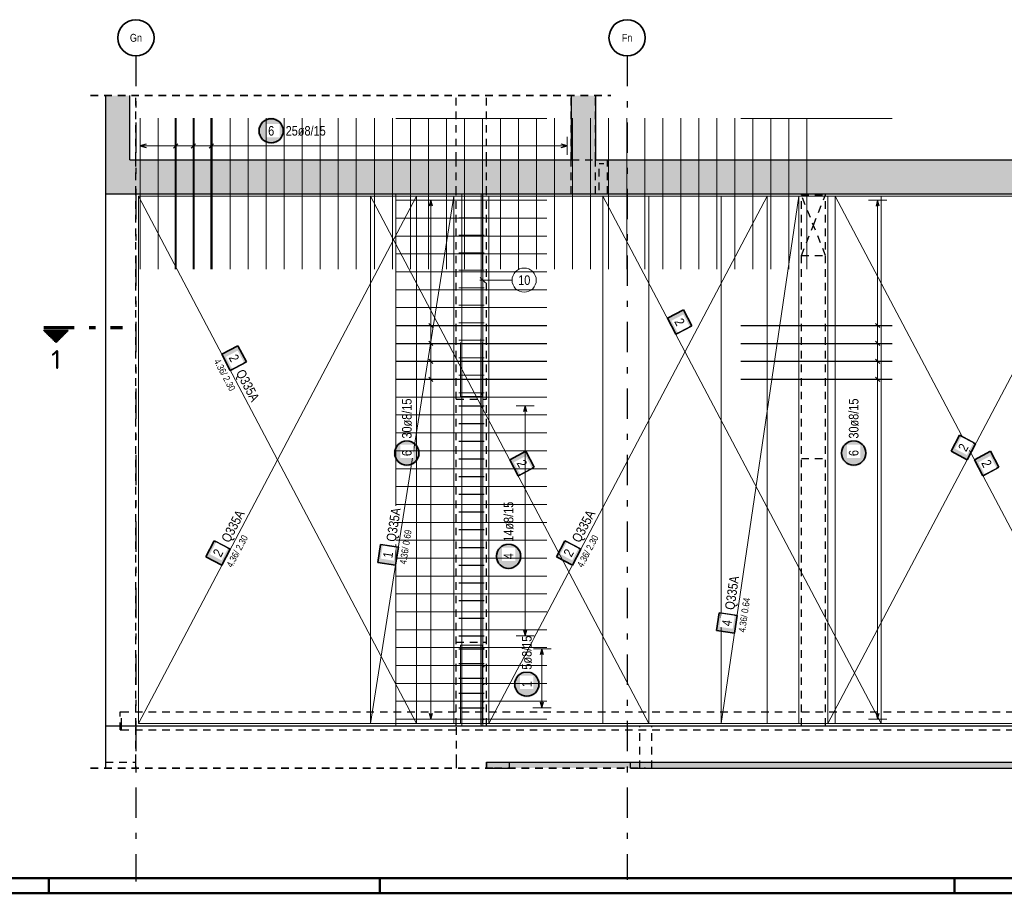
# Model space of a CAD drawing. Header units: millimetres. Extents: x -47 to 138, y -47 to 66.
# Tile 5 of 20: x 15 to 32, y 0 to 14. Entities that reach past the tile are written whole.
import ezdxf
from ezdxf.enums import TextEntityAlignment as Align

# ---------------------------------------------------------------- set-up
doc = ezdxf.new("R2010")
doc.units = ezdxf.units.MM
doc.linetypes.add('DASHDOTX2', pattern=[2, 1, -0.5, 0, -0.5])
doc.linetypes.add('HIDDEN', pattern=[0.375, 0.25, -0.125])
for name, color, linetype, lineweight in [('Achsen', 7, 'Continuous', 20), ('nplo Bewehrung', 7, 'Continuous', 20), ('Schraffuren', 7, 'Continuous', 20)]:
    doc.layers.add(name, color=color, linetype=linetype, lineweight=lineweight)
doc.styles.add('Arial Narrow', font='ARIALN.TTF')
doc.styles.add('isocp', font='isocp', dxfattribs={"width": 1.1})

msp = doc.modelspace()

# ---------------------------------------------------------------- hatches: boundary and pattern name
at = {"lineweight": 25, "true_color": 0xffffff}
for points in [[(19.870836, 12.612114), (19.870702, 12.619792), (19.8703, 12.627461), (19.869631, 12.635111), (19.868695, 12.642732), (19.867494, 12.650317), (19.866028, 12.657855), (19.864301, 12.665337), (19.862313, 12.672754), (19.860068, 12.680098), (19.857568, 12.687359), (19.854816, 12.694528), (19.851816, 12.701596), (19.848571, 12.708556), (19.845084, 12.715398), (19.841362, 12.722114), (19.837407, 12.728696), (19.833224, 12.735137), (19.82882, 12.741427), (19.824198, 12.74756), (19.819366, 12.753528), (19.814328, 12.759323), (19.809091, 12.764939), (19.803661, 12.770369), (19.798045, 12.775606), (19.792249, 12.780644), (19.786281, 12.785477), (19.780149, 12.790098), (19.773858, 12.794503), (19.767418, 12.798685), (19.760836, 12.80264), (19.75412, 12.806363), (19.747278, 12.809849), (19.740318, 12.813094), (19.733249, 12.816095), (19.72608, 12.818847), (19.71882, 12.821347), (19.711476, 12.823592), (19.704059, 12.825579), (19.696576, 12.827307), (19.689039, 12.828772), (19.681454, 12.829973), (19.673832, 12.830909), (19.666182, 12.831578), (19.658514, 12.83198), (19.650836, 12.832114), (19.643158, 12.83198), (19.635489, 12.831578), (19.62784, 12.830909), (19.620218, 12.829973), (19.612633, 12.828772), (19.605095, 12.827307), (19.597613, 12.825579), (19.590196, 12.823592), (19.582852, 12.821347), (19.575591, 12.818847), (19.568422, 12.816095), (19.561354, 12.813094), (19.554394, 12.809849), (19.547552, 12.806363), (19.540836, 12.80264), (19.534254, 12.798685), (19.527813, 12.794503), (19.521523, 12.790098), (19.51539, 12.785477), (19.509423, 12.780644), (19.503627, 12.775606), (19.498011, 12.770369), (19.492581, 12.764939), (19.487344, 12.759323), (19.482306, 12.753528), (19.477474, 12.74756), (19.472852, 12.741427), (19.468448, 12.735137), (19.464265, 12.728696), (19.46031, 12.722114), (19.456587, 12.715398), (19.453101, 12.708556), (19.449856, 12.701596), (19.446855, 12.694528), (19.444104, 12.687359), (19.441603, 12.680098), (19.439358, 12.672754), (19.437371, 12.665337), (19.435643, 12.657855), (19.434178, 12.650317), (19.432977, 12.642732), (19.432041, 12.635111), (19.431372, 12.627461), (19.43097, 12.619792), (19.430836, 12.612114), (19.43097, 12.604436), (19.431372, 12.596768), (19.432041, 12.589118), (19.432977, 12.581496), (19.434178, 12.573912), (19.435643, 12.566374), (19.437371, 12.558891), (19.439358, 12.551474), (19.441603, 12.544131), (19.444104, 12.53687), (19.446855, 12.529701), (19.449856, 12.522632), (19.453101, 12.515673), (19.456587, 12.508831), (19.46031, 12.502114), (19.464265, 12.495532), (19.468448, 12.489092), (19.472852, 12.482802), (19.477474, 12.476669), (19.482306, 12.470701), (19.487344, 12.464906), (19.492581, 12.459289), (19.498011, 12.45386), (19.503627, 12.448622), (19.509423, 12.443584), (19.51539, 12.438752), (19.521523, 12.434131), (19.527813, 12.429726), (19.534254, 12.425544), (19.540836, 12.421589), (19.547552, 12.417866), (19.554394, 12.41438), (19.561354, 12.411134), (19.568422, 12.408134), (19.575591, 12.405382), (19.582852, 12.402882), (19.590196, 12.400637), (19.597613, 12.398649), (19.605095, 12.396922), (19.612633, 12.395457), (19.620218, 12.394255), (19.62784, 12.393319), (19.635489, 12.39265), (19.643158, 12.392248), (19.650836, 12.392114), (19.658514, 12.392248), (19.666182, 12.39265), (19.673832, 12.393319), (19.681454, 12.394255), (19.689039, 12.395457), (19.696576, 12.396922), (19.704059, 12.398649), (19.711476, 12.400637), (19.71882, 12.402882), (19.72608, 12.405382), (19.733249, 12.408134), (19.740318, 12.411134), (19.747278, 12.41438), (19.75412, 12.417866), (19.760836, 12.421589), (19.767418, 12.425544), (19.773858, 12.429726), (19.780149, 12.434131), (19.786281, 12.438752), (19.792249, 12.443584), (19.798045, 12.448622), (19.803661, 12.45386), (19.809091, 12.459289), (19.814328, 12.464906), (19.819366, 12.470701), (19.824198, 12.476669), (19.82882, 12.482802), (19.833224, 12.489092), (19.837407, 12.495532), (19.841362, 12.502114), (19.845084, 12.508831), (19.848571, 12.515673), (19.851816, 12.522632), (19.854816, 12.529701), (19.857568, 12.53687), (19.860068, 12.544131), (19.862313, 12.551474), (19.864301, 12.558891), (19.866028, 12.566374), (19.867494, 12.573912), (19.868695, 12.581496), (19.869631, 12.589118), (19.8703, 12.596768)], [(22.11399, 7.281624), (22.113856, 7.289302), (22.113454, 7.29697), (22.112785, 7.30462), (22.111849, 7.312242), (22.110648, 7.319827), (22.109183, 7.327365), (22.107455, 7.334847), (22.105468, 7.342264), (22.103223, 7.349608), (22.100723, 7.356868), (22.097971, 7.364037), (22.09497, 7.371106), (22.091725, 7.378066), (22.088239, 7.384908), (22.084516, 7.391624), (22.080561, 7.398206), (22.076379, 7.404646), (22.071974, 7.410937), (22.067353, 7.417069), (22.06252, 7.423037), (22.057482, 7.428833), (22.052245, 7.434449), (22.046815, 7.439879), (22.041199, 7.445116), (22.035404, 7.450154), (22.029436, 7.454986), (22.023303, 7.459608), (22.017013, 7.464012), (22.010573, 7.468195), (22.00399, 7.47215), (21.997274, 7.475872), (21.990432, 7.479359), (21.983472, 7.482604), (21.976404, 7.485604), (21.969235, 7.488356), (21.961974, 7.490856), (21.954631, 7.493102), (21.947213, 7.495089), (21.939731, 7.496816), (21.932193, 7.498282), (21.924608, 7.499483), (21.916987, 7.500419), (21.909337, 7.501088), (21.901668, 7.50149), (21.89399, 7.501624), (21.886313, 7.50149), (21.878644, 7.501088), (21.870994, 7.500419), (21.863372, 7.499483), (21.855788, 7.498282), (21.84825, 7.496816), (21.840768, 7.495089), (21.83335, 7.493102), (21.826007, 7.490856), (21.818746, 7.488356), (21.811577, 7.485604), (21.804508, 7.482604), (21.797549, 7.479359), (21.790707, 7.475872), (21.78399, 7.47215), (21.777408, 7.468195), (21.770968, 7.464012), (21.764678, 7.459608), (21.758545, 7.454986), (21.752577, 7.450154), (21.746782, 7.445116), (21.741166, 7.439879), (21.735736, 7.434449), (21.730499, 7.428833), (21.725461, 7.423037), (21.720628, 7.417069), (21.716007, 7.410937), (21.711602, 7.404646), (21.70742, 7.398206), (21.703465, 7.391624), (21.699742, 7.384908), (21.696256, 7.378066), (21.69301, 7.371106), (21.69001, 7.364037), (21.687258, 7.356868), (21.684758, 7.349608), (21.682513, 7.342264), (21.680525, 7.334847), (21.678798, 7.327365), (21.677333, 7.319827), (21.676131, 7.312242), (21.675196, 7.30462), (21.674526, 7.29697), (21.674124, 7.289302), (21.67399, 7.281624), (21.674124, 7.273946), (21.674526, 7.266278), (21.675196, 7.258628), (21.676131, 7.251006), (21.677333, 7.243421), (21.678798, 7.235883), (21.680525, 7.228401), (21.682513, 7.220984), (21.684758, 7.21364), (21.687258, 7.20638), (21.69001, 7.19921), (21.69301, 7.192142), (21.696256, 7.185182), (21.699742, 7.17834), (21.703465, 7.171624), (21.70742, 7.165042), (21.711602, 7.158602), (21.716007, 7.152311), (21.720628, 7.146178), (21.725461, 7.140211), (21.730499, 7.134415), (21.735736, 7.128799), (21.741166, 7.123369), (21.746782, 7.118132), (21.752577, 7.113094), (21.758545, 7.108262), (21.764678, 7.10364), (21.770968, 7.099236), (21.777408, 7.095053), (21.78399, 7.091098), (21.790707, 7.087375), (21.797549, 7.083889), (21.804508, 7.080644), (21.811577, 7.077644), (21.818746, 7.074892), (21.826007, 7.072392), (21.83335, 7.070146), (21.840768, 7.068159), (21.84825, 7.066431), (21.855788, 7.064966), (21.863372, 7.063765), (21.870994, 7.062829), (21.878644, 7.06216), (21.886313, 7.061758), (21.89399, 7.061624), (21.901668, 7.061758), (21.909337, 7.06216), (21.916987, 7.062829), (21.924608, 7.063765), (21.932193, 7.064966), (21.939731, 7.066431), (21.947213, 7.068159), (21.954631, 7.070146), (21.961974, 7.072392), (21.969235, 7.074892), (21.976404, 7.077644), (21.983472, 7.080644), (21.990432, 7.083889), (21.997274, 7.087375), (22.00399, 7.091098), (22.010573, 7.095053), (22.017013, 7.099236), (22.023303, 7.10364), (22.029436, 7.108262), (22.035404, 7.113094), (22.041199, 7.118132), (22.046815, 7.123369), (22.052245, 7.128799), (22.057482, 7.134415), (22.06252, 7.140211), (22.067353, 7.146178), (22.071974, 7.152311), (22.076379, 7.158602), (22.080561, 7.165042), (22.084516, 7.171624), (22.088239, 7.17834), (22.091725, 7.185182), (22.09497, 7.192142), (22.097971, 7.19921), (22.100723, 7.20638), (22.103223, 7.21364), (22.105468, 7.220984), (22.107455, 7.228401), (22.109183, 7.235883), (22.110648, 7.243421), (22.111849, 7.251006), (22.112785, 7.258628), (22.113454, 7.266278)], [(29.500253, 7.281624), (29.500119, 7.289302), (29.499717, 7.29697), (29.499048, 7.30462), (29.498112, 7.312242), (29.496911, 7.319827), (29.495446, 7.327365), (29.493718, 7.334847), (29.491731, 7.342264), (29.489486, 7.349608), (29.486986, 7.356868), (29.484234, 7.364037), (29.481233, 7.371106), (29.477988, 7.378066), (29.474502, 7.384908), (29.470779, 7.391624), (29.466824, 7.398206), (29.462641, 7.404646), (29.458237, 7.410937), (29.453616, 7.417069), (29.448783, 7.423037), (29.443745, 7.428833), (29.438508, 7.434449), (29.433078, 7.439879), (29.427462, 7.445116), (29.421666, 7.450154), (29.415699, 7.454986), (29.409566, 7.459608), (29.403276, 7.464012), (29.396835, 7.468195), (29.390253, 7.47215), (29.383537, 7.475872), (29.376695, 7.479359), (29.369735, 7.482604), (29.362667, 7.485604), (29.355498, 7.488356), (29.348237, 7.490856), (29.340893, 7.493102), (29.333476, 7.495089), (29.325994, 7.496816), (29.318456, 7.498282), (29.310871, 7.499483), (29.303249, 7.500419), (29.2956, 7.501088), (29.287931, 7.50149), (29.280253, 7.501624), (29.272575, 7.50149), (29.264907, 7.501088), (29.257257, 7.500419), (29.249635, 7.499483), (29.242051, 7.498282), (29.234513, 7.496816), (29.22703, 7.495089), (29.219613, 7.493102), (29.212269, 7.490856), (29.205009, 7.488356), (29.19784, 7.485604), (29.190771, 7.482604), (29.183812, 7.479359), (29.176969, 7.475872), (29.170253, 7.47215), (29.163671, 7.468195), (29.157231, 7.464012), (29.15094, 7.459608), (29.144808, 7.454986), (29.13884, 7.450154), (29.133044, 7.445116), (29.127428, 7.439879), (29.121998, 7.434449), (29.116761, 7.428833), (29.111723, 7.423037), (29.106891, 7.417069), (29.102269, 7.410937), (29.097865, 7.404646), (29.093683, 7.398206), (29.089728, 7.391624), (29.086005, 7.384908), (29.082518, 7.378066), (29.079273, 7.371106), (29.076273, 7.364037), (29.073521, 7.356868), (29.071021, 7.349608), (29.068776, 7.342264), (29.066788, 7.334847), (29.065061, 7.327365), (29.063595, 7.319827), (29.062394, 7.312242), (29.061458, 7.30462), (29.060789, 7.29697), (29.060387, 7.289302), (29.060253, 7.281624), (29.060387, 7.273946), (29.060789, 7.266278), (29.061458, 7.258628), (29.062394, 7.251006), (29.063595, 7.243421), (29.065061, 7.235883), (29.066788, 7.228401), (29.068776, 7.220984), (29.071021, 7.21364), (29.073521, 7.20638), (29.076273, 7.19921), (29.079273, 7.192142), (29.082518, 7.185182), (29.086005, 7.17834), (29.089728, 7.171624), (29.093683, 7.165042), (29.097865, 7.158602), (29.102269, 7.152311), (29.106891, 7.146178), (29.111723, 7.140211), (29.116761, 7.134415), (29.121998, 7.128799), (29.127428, 7.123369), (29.133044, 7.118132), (29.13884, 7.113094), (29.144808, 7.108262), (29.15094, 7.10364), (29.157231, 7.099236), (29.163671, 7.095053), (29.170253, 7.091098), (29.176969, 7.087375), (29.183812, 7.083889), (29.190771, 7.080644), (29.19784, 7.077644), (29.205009, 7.074892), (29.212269, 7.072392), (29.219613, 7.070146), (29.22703, 7.068159), (29.234513, 7.066431), (29.242051, 7.064966), (29.249635, 7.063765), (29.257257, 7.062829), (29.264907, 7.06216), (29.272575, 7.061758), (29.280253, 7.061624), (29.287931, 7.061758), (29.2956, 7.06216), (29.303249, 7.062829), (29.310871, 7.063765), (29.318456, 7.064966), (29.325994, 7.066431), (29.333476, 7.068159), (29.340893, 7.070146), (29.348237, 7.072392), (29.355498, 7.074892), (29.362667, 7.077644), (29.369735, 7.080644), (29.376695, 7.083889), (29.383537, 7.087375), (29.390253, 7.091098), (29.396835, 7.095053), (29.403276, 7.099236), (29.409566, 7.10364), (29.415699, 7.108262), (29.421666, 7.113094), (29.427462, 7.118132), (29.433078, 7.123369), (29.438508, 7.128799), (29.443745, 7.134415), (29.448783, 7.140211), (29.453616, 7.146178), (29.458237, 7.152311), (29.462641, 7.158602), (29.466824, 7.165042), (29.470779, 7.171624), (29.474502, 7.17834), (29.477988, 7.185182), (29.481233, 7.192142), (29.484234, 7.19921), (29.486986, 7.20638), (29.489486, 7.21364), (29.491731, 7.220984), (29.493718, 7.228401), (29.495446, 7.235883), (29.496911, 7.243421), (29.498112, 7.251006), (29.499048, 7.258628), (29.499717, 7.266278)], [(23.795498, 5.575097), (23.795364, 5.582775), (23.794962, 5.590443), (23.794293, 5.598093), (23.793357, 5.605715), (23.792156, 5.613299), (23.79069, 5.620837), (23.788963, 5.628319), (23.786975, 5.635737), (23.78473, 5.64308), (23.78223, 5.650341), (23.779478, 5.65751), (23.776478, 5.664579), (23.773233, 5.671538), (23.769746, 5.67838), (23.766023, 5.685097), (23.762068, 5.691679), (23.757886, 5.698119), (23.753482, 5.704409), (23.74886, 5.710542), (23.744028, 5.71651), (23.73899, 5.722305), (23.733753, 5.727921), (23.728323, 5.733351), (23.722707, 5.738589), (23.716911, 5.743626), (23.710943, 5.748459), (23.704811, 5.75308), (23.69852, 5.757485), (23.69208, 5.761667), (23.685498, 5.765622), (23.678782, 5.769345), (23.671939, 5.772831), (23.66498, 5.776077), (23.657911, 5.779077), (23.650742, 5.781829), (23.643482, 5.784329), (23.636138, 5.786574), (23.628721, 5.788562), (23.621238, 5.790289), (23.6137, 5.791754), (23.606116, 5.792956), (23.598494, 5.793891), (23.590844, 5.794561), (23.583176, 5.794963), (23.575498, 5.795097), (23.56782, 5.794963), (23.560151, 5.794561), (23.552502, 5.793891), (23.54488, 5.792956), (23.537295, 5.791754), (23.529757, 5.790289), (23.522275, 5.788562), (23.514858, 5.786574), (23.507514, 5.784329), (23.500253, 5.781829), (23.493084, 5.779077), (23.486016, 5.776077), (23.479056, 5.772831), (23.472214, 5.769345), (23.465498, 5.765622), (23.458916, 5.761667), (23.452475, 5.757485), (23.446185, 5.75308), (23.440052, 5.748459), (23.434085, 5.743626), (23.428289, 5.738589), (23.422673, 5.733351), (23.417243, 5.727921), (23.412006, 5.722305), (23.406968, 5.71651), (23.402135, 5.710542), (23.397514, 5.704409), (23.39311, 5.698119), (23.388927, 5.691679), (23.384972, 5.685097), (23.381249, 5.67838), (23.377763, 5.671538), (23.374518, 5.664579), (23.371517, 5.65751), (23.368765, 5.650341), (23.366265, 5.64308), (23.36402, 5.635737), (23.362033, 5.628319), (23.360305, 5.620837), (23.35884, 5.613299), (23.357639, 5.605715), (23.356703, 5.598093), (23.356034, 5.590443), (23.355632, 5.582775), (23.355498, 5.575097), (23.355632, 5.567419), (23.356034, 5.55975), (23.356703, 5.5521), (23.357639, 5.544479), (23.35884, 5.536894), (23.360305, 5.529356), (23.362033, 5.521874), (23.36402, 5.514456), (23.366265, 5.507113), (23.368765, 5.499852), (23.371517, 5.492683), (23.374518, 5.485615), (23.377763, 5.478655), (23.381249, 5.471813), (23.384972, 5.465097), (23.388927, 5.458514), (23.39311, 5.452074), (23.397514, 5.445784), (23.402135, 5.439651), (23.406968, 5.433683), (23.412006, 5.427888), (23.417243, 5.422272), (23.422673, 5.416842), (23.428289, 5.411605), (23.434085, 5.406567), (23.440052, 5.401734), (23.446185, 5.397113), (23.452475, 5.392708), (23.458916, 5.388526), (23.465498, 5.384571), (23.472214, 5.380848), (23.479056, 5.377362), (23.486016, 5.374117), (23.493084, 5.371116), (23.500253, 5.368364), (23.507514, 5.365864), (23.514858, 5.363619), (23.522275, 5.361632), (23.529757, 5.359904), (23.537295, 5.358439), (23.54488, 5.357238), (23.552502, 5.356302), (23.560151, 5.355633), (23.56782, 5.355231), (23.575498, 5.355097), (23.583176, 5.355231), (23.590844, 5.355633), (23.598494, 5.356302), (23.606116, 5.357238), (23.6137, 5.358439), (23.621238, 5.359904), (23.628721, 5.361632), (23.636138, 5.363619), (23.643482, 5.365864), (23.650742, 5.368364), (23.657911, 5.371116), (23.66498, 5.374117), (23.671939, 5.377362), (23.678782, 5.380848), (23.685498, 5.384571), (23.69208, 5.388526), (23.69852, 5.392708), (23.704811, 5.397113), (23.710943, 5.401734), (23.716911, 5.406567), (23.722707, 5.411605), (23.728323, 5.416842), (23.733753, 5.422272), (23.73899, 5.427888), (23.744028, 5.433683), (23.74886, 5.439651), (23.753482, 5.445784), (23.757886, 5.452074), (23.762068, 5.458514), (23.766023, 5.465097), (23.769746, 5.471813), (23.773233, 5.478655), (23.776478, 5.485615), (23.779478, 5.492683), (23.78223, 5.499852), (23.78473, 5.507113), (23.786975, 5.514456), (23.788963, 5.521874), (23.79069, 5.529356), (23.792156, 5.536894), (23.793357, 5.544479), (23.794293, 5.5521), (23.794962, 5.55975)], [(24.097417, 3.460031), (24.097283, 3.467709), (24.096881, 3.475378), (24.096212, 3.483027), (24.095276, 3.490649), (24.094075, 3.498234), (24.09261, 3.505772), (24.090882, 3.513254), (24.088895, 3.520671), (24.08665, 3.528015), (24.08415, 3.535276), (24.081398, 3.542445), (24.078397, 3.549513), (24.075152, 3.556473), (24.071666, 3.563315), (24.067943, 3.570031), (24.063988, 3.576613), (24.059806, 3.583054), (24.055401, 3.589344), (24.05078, 3.595477), (24.045947, 3.601444), (24.040909, 3.60724), (24.035672, 3.612856), (24.030242, 3.618286), (24.024626, 3.623523), (24.018831, 3.628561), (24.012863, 3.633393), (24.00673, 3.638015), (24.00044, 3.642419), (23.994, 3.646602), (23.987417, 3.650557), (23.980701, 3.65428), (23.973859, 3.657766), (23.966899, 3.661011), (23.959831, 3.664012), (23.952662, 3.666763), (23.945401, 3.669264), (23.938057, 3.671509), (23.93064, 3.673496), (23.923158, 3.675224), (23.91562, 3.676689), (23.908035, 3.67789), (23.900414, 3.678826), (23.892764, 3.679495), (23.885095, 3.679897), (23.877417, 3.680031), (23.869739, 3.679897), (23.862071, 3.679495), (23.854421, 3.678826), (23.846799, 3.67789), (23.839215, 3.676689), (23.831677, 3.675224), (23.824194, 3.673496), (23.816777, 3.671509), (23.809434, 3.669264), (23.802173, 3.666763), (23.795004, 3.664012), (23.787935, 3.661011), (23.780976, 3.657766), (23.774134, 3.65428), (23.767417, 3.650557), (23.760835, 3.646602), (23.754395, 3.642419), (23.748105, 3.638015), (23.741972, 3.633393), (23.736004, 3.628561), (23.730209, 3.623523), (23.724592, 3.618286), (23.719163, 3.612856), (23.713925, 3.60724), (23.708887, 3.601444), (23.704055, 3.595477), (23.699434, 3.589344), (23.695029, 3.583054), (23.690847, 3.576613), (23.686892, 3.570031), (23.683169, 3.563315), (23.679683, 3.556473), (23.676437, 3.549513), (23.673437, 3.542445), (23.670685, 3.535276), (23.668185, 3.528015), (23.66594, 3.520671), (23.663952, 3.513254), (23.662225, 3.505772), (23.66076, 3.498234), (23.659558, 3.490649), (23.658622, 3.483027), (23.657953, 3.475378), (23.657551, 3.467709), (23.657417, 3.460031), (23.657551, 3.452353), (23.657953, 3.444685), (23.658622, 3.437035), (23.659558, 3.429413), (23.66076, 3.421829), (23.662225, 3.414291), (23.663952, 3.406808), (23.66594, 3.399391), (23.668185, 3.392047), (23.670685, 3.384787), (23.673437, 3.377618), (23.676437, 3.370549), (23.679683, 3.363589), (23.683169, 3.356747), (23.686892, 3.350031), (23.690847, 3.343449), (23.695029, 3.337009), (23.699434, 3.330718), (23.704055, 3.324586), (23.708887, 3.318618), (23.713925, 3.312822), (23.719163, 3.307206), (23.724592, 3.301776), (23.730209, 3.296539), (23.736004, 3.291501), (23.741972, 3.286669), (23.748105, 3.282047), (23.754395, 3.277643), (23.760835, 3.273461), (23.767417, 3.269506), (23.774134, 3.265783), (23.780976, 3.262296), (23.787935, 3.259051), (23.795004, 3.256051), (23.802173, 3.253299), (23.809434, 3.250799), (23.816777, 3.248554), (23.824194, 3.246566), (23.831677, 3.244839), (23.839215, 3.243373), (23.846799, 3.242172), (23.854421, 3.241236), (23.862071, 3.240567), (23.869739, 3.240165), (23.877417, 3.240031), (23.885095, 3.240165), (23.892764, 3.240567), (23.900414, 3.241236), (23.908035, 3.242172), (23.91562, 3.243373), (23.923158, 3.244839), (23.93064, 3.246566), (23.938057, 3.248554), (23.945401, 3.250799), (23.952662, 3.253299), (23.959831, 3.256051), (23.966899, 3.259051), (23.973859, 3.262296), (23.980701, 3.265783), (23.987417, 3.269506), (23.994, 3.273461), (24.00044, 3.277643), (24.00673, 3.282047), (24.012863, 3.286669), (24.018831, 3.291501), (24.024626, 3.296539), (24.030242, 3.301776), (24.035672, 3.307206), (24.040909, 3.312822), (24.045947, 3.318618), (24.05078, 3.324586), (24.055401, 3.330718), (24.059806, 3.337009), (24.063988, 3.343449), (24.067943, 3.350031), (24.071666, 3.356747), (24.075152, 3.363589), (24.078397, 3.370549), (24.081398, 3.377618), (24.08415, 3.384787), (24.08665, 3.392047), (24.088895, 3.399391), (24.090882, 3.406808), (24.09261, 3.414291), (24.094075, 3.421829), (24.095276, 3.429413), (24.096212, 3.437035), (24.096881, 3.444685)]]:
    msp.add_hatch(color=7, dxfattribs=at).paths.add_polyline_path(points)
at = {"lineweight": 35, "true_color": 0xffffff}
for points in [[(26.60582, 9.387175), (26.465845, 9.652518), (26.200502, 9.512544), (26.340477, 9.2472)], [(24.000768, 7.046152), (23.860793, 7.311496), (23.59545, 7.171521), (23.735424, 6.906177)], [(31.680768, 7.046147), (31.540793, 7.311491), (31.27545, 7.171516), (31.415425, 6.906173)], [(21.458421, 5.770598), (21.411685, 5.47426), (21.708022, 5.427525), (21.754758, 5.723862)], [(27.057075, 4.641393), (27.013346, 4.344597), (27.310142, 4.300869), (27.353871, 4.597665)]]:
    msp.add_hatch(color=7, dxfattribs=at).paths.add_polyline_path(points)
at = {"lineweight": 50}
h = msp.add_hatch(dxfattribs=at)
h.set_pattern_fill('Mau', color=4, scale=0.01, angle=-90, style=0, pattern_type=2)
h.set_pattern_definition([(-90, (0, 0), (0.02, 1e-18), [])])
h.paths.add_polyline_path([(16.294428, 9.309189), (15.894428, 9.309189), (16.094428, 9.109189)])
at = {"lineweight": 18, "true_color": 0xffffff}
for points in [[(19.240767, 8.790149), (19.100793, 9.055492), (18.835449, 8.915517), (18.975424, 8.650174)], [(31.030099, 7.576838), (30.890124, 7.311495), (31.155468, 7.17152), (31.295442, 7.436863)], [(18.710086, 5.832836), (18.570111, 5.567493), (18.835455, 5.427518), (18.975429, 5.692862)], [(24.505341, 5.832839), (24.365366, 5.567496), (24.630709, 5.427521), (24.770684, 5.692865)]]:
    msp.add_hatch(color=7, dxfattribs=at).paths.add_polyline_path(points)
at = {"layer": 'Schraffuren', "lineweight": 25, "true_color": 0xd7ffd7}
for points in [[(16.915449, 12.131532), (17.315449, 12.131532), (17.315449, 13.193628), (16.915449, 13.193628)], [(24.615496, 12.131532), (25.015496, 12.131532), (25.015496, 13.193628), (24.615496, 13.193628)], [(16.915449, 11.571532), (21.815448, 11.571532), (21.815448, 12.131532), (16.915449, 12.131532)], [(21.815448, 11.571532), (38.44007, 11.571532), (38.44007, 12.131532), (21.815448, 12.131532)], [(23.590717, 2.07152), (25.590717, 2.07152), (25.590717, 2.17152), (23.590717, 2.17152)]]:
    msp.add_hatch(color=254, dxfattribs=at).paths.add_polyline_path(points)
at = {"layer": 'Schraffuren', "lineweight": 25, "true_color": 0xeaffea}
for points in [[(23.21071, 2.07152), (23.590717, 2.07152), (23.590717, 2.17152), (23.21071, 2.17152)], [(36.635436, 2.07152), (36.635436, 2.17152), (25.590717, 2.17152), (25.590717, 2.07152)]]:
    msp.add_hatch(color=7, dxfattribs=at).paths.add_polyline_path(points)

# ---------------------------------------------------------------- linework, layer by layer
at = {"color": 3, "linetype": 'DASHDOTX2', "lineweight": 25, "ltscale": 0.5}
for p, q in [((17.415449, 13.850225), (17.415449, 0.193688)), ((25.535449, 13.850225), (25.535449, 0.222968))]:
    msp.add_line(p, q, dxfattribs=at)
at = {"color": 2, "linetype": 'HIDDEN', "lineweight": 35, "ltscale": 0.5}
for p, q in [((16.665449, 13.193628), (25.265496, 13.193628)), ((16.665462, 2.07152), (23.46071, 2.07152)), ((23.340717, 2.07152), (25.840717, 2.07152))]:
    msp.add_line(p, q, dxfattribs=at)
at = {"color": 3, "linetype": 'HIDDEN', "lineweight": 25, "ltscale": 0.5}
for p, q in [((17.415449, 12.131532), (17.415449, 13.193628)), ((22.71071, 12.131532), (22.71071, 13.193628)), ((23.21071, 12.131532), (23.21071, 13.193628)), ((24.61071, 12.131532), (24.61071, 13.193628)), ((25.01071, 12.131532), (25.01071, 13.193628)), ((17.415449, 11.571518), (17.415449, 12.131532)), ((22.71071, 11.57152), (22.71071, 12.131532)), ((23.21071, 11.57152), (23.21071, 12.131532)), ((24.61071, 11.571532), (24.61071, 12.131532)), ((24.615496, 12.131532), (25.015496, 12.131532)), ((25.01071, 11.571532), (25.01071, 12.131532)), ((25.21072, 11.571532), (25.21072, 12.131532)), ((17.415449, 2.771518), (17.415449, 11.571518)), ((22.71071, 2.77152), (22.71071, 11.57152)), ((23.21071, 2.77152), (23.21071, 11.57152)), ((28.415465, 2.77152), (28.415465, 11.57152)), ((28.815465, 2.77152), (28.815465, 11.57152)), ((28.415465, 11.55152), (28.815465, 11.55152)), ((28.415465, 10.55152), (28.815465, 10.55152)), ((22.71071, 8.17152), (23.21071, 8.17152)), ((28.415465, 7.19152), (28.815465, 7.19152)), ((22.71071, 4.15152), (23.21071, 4.15152)), ((17.155462, 3.001518), (17.175462, 3.001518)), ((17.155462, 2.701518), (17.155462, 3.001518)), ((17.175462, 2.771518), (17.175462, 3.001518)), ((17.175462, 3.001518), (37.835429, 3.001518)), ((17.175462, 2.701518), (17.175462, 2.771518)), ((17.415449, 2.171518), (17.415449, 2.771518)), ((22.715462, 2.171518), (22.715462, 2.771518)), ((25.743592, 2.07152), (25.743592, 2.771518)), ((25.943592, 2.07152), (25.943592, 2.771518)), ((17.155462, 2.701518), (17.175462, 2.701518)), ((17.175462, 2.701518), (37.835436, 2.701518)), ((16.915462, 2.17152), (17.415455, 2.17152)), ((22.715462, 2.07152), (22.715462, 2.171518)), ((23.215462, 2.07152), (23.215462, 2.171518))]:
    msp.add_line(p, q, dxfattribs=at)
at = {"color": 3, "linetype": 'Continuous', "lineweight": 25, "ltscale": 0.5}
for p, q in [((18.071722, 10.321519), (18.071717, 12.821519)), ((18.365858, 10.32152), (18.365853, 12.82152)), ((18.659994, 10.321521), (18.659989, 12.821521)), ((17.583447, 12.388905), (17.483447, 12.36211)), ((18.107074, 12.397467), (18.036363, 12.326756)), ((18.401209, 12.397467), (18.330499, 12.326756)), ((18.695345, 12.397468), (18.624634, 12.326757)), ((24.542703, 12.362124), (24.442703, 12.388919)), ((17.483447, 12.36211), (17.583447, 12.335315)), ((24.442704, 12.335329), (24.542703, 12.362124)), ((22.290403, 11.46352), (22.263608, 11.36352)), ((22.317198, 11.36352), (22.290403, 11.46352)), ((29.676666, 11.46352), (29.649871, 11.36352)), ((29.703461, 11.36352), (29.676666, 11.46352)), ((21.71071, 9.391522), (24.21071, 9.391522)), ((22.325758, 9.356166), (22.255048, 9.426877)), ((27.415465, 9.391522), (29.915465, 9.391522)), ((29.712021, 9.356166), (29.64131, 9.426877)), ((22.325758, 9.060167), (22.255048, 9.130877)), ((29.712021, 9.060167), (29.64131, 9.130877)), ((21.71071, 9.095522), (24.21071, 9.095522)), ((27.415465, 9.095522), (29.915465, 9.095522)), ((21.71071, 8.799522), (24.21071, 8.799522)), ((22.325758, 8.764167), (22.255048, 8.834878)), ((27.415465, 8.799522), (29.915465, 8.799522)), ((29.712021, 8.764167), (29.64131, 8.834878)), ((21.71071, 8.503522), (24.21071, 8.503522)), ((22.325758, 8.468167), (22.255048, 8.538878)), ((27.415465, 8.503522), (29.915465, 8.503522)), ((29.712021, 8.468167), (29.64131, 8.538878)), ((22.75071, 8.06352), (23.17071, 8.06352)), ((23.850589, 8.06352), (23.823794, 7.96352)), ((23.877384, 7.96352), (23.850589, 8.06352)), ((22.75071, 7.770905), (23.17071, 7.770905)), ((22.75071, 7.47829), (23.17071, 7.47829)), ((22.75071, 7.185675), (23.17071, 7.185675)), ((22.75071, 6.89306), (23.17071, 6.89306)), ((22.75071, 6.600444), (23.17071, 6.600444)), ((22.75071, 6.307829), (23.17071, 6.307829)), ((22.75071, 6.015214), (23.17071, 6.015214)), ((22.75071, 5.722599), (23.17071, 5.722599)), ((22.75071, 5.429984), (23.17071, 5.429984)), ((22.75071, 5.137369), (23.17071, 5.137369)), ((22.75071, 4.844753), (23.17071, 4.844753)), ((22.75071, 4.552138), (23.17071, 4.552138)), ((22.75071, 4.259523), (23.17071, 4.259523)), ((22.75071, 4.04352), (23.17071, 4.04352)), ((24.127417, 4.04352), (24.100622, 3.94352)), ((24.154212, 3.94352), (24.127417, 4.04352)), ((22.75071, 3.800019), (23.17071, 3.800019)), ((22.75071, 3.556519), (23.17071, 3.556519)), ((22.75071, 3.313018), (23.17071, 3.313018)), ((24.100622, 3.169518), (24.127417, 3.069518)), ((24.127417, 3.069518), (24.154212, 3.169518)), ((22.263608, 2.979526), (22.290403, 2.879526)), ((22.290403, 2.879526), (22.317198, 2.979526)), ((22.75071, 3.069518), (23.17071, 3.069518)), ((29.649871, 2.979526), (29.676666, 2.879526)), ((29.676666, 2.879526), (29.703461, 2.979526))]:
    msp.add_line(p, q, dxfattribs=at)
at = {"color": 9, "linetype": 'Continuous', "lineweight": 0, "ltscale": 0.5}
for p, q in [((21.71071, 12.813532), (24.21071, 12.813532)), ((27.415465, 12.813532), (29.915465, 12.813532)), ((22.80071, 2.77152), (22.80071, 11.57152)), ((22.80071, 2.77152), (22.80071, 11.57152)), ((23.12071, 2.77152), (23.12071, 11.57152)), ((23.12071, 2.77152), (23.12071, 11.57152)), ((23.15071, 11.57152), (23.15071, 2.77152)), ((21.71071, 11.463532), (24.21071, 11.463532)), ((22.75071, 11.463517), (23.17071, 11.463515)), ((21.71071, 11.167533), (24.21071, 11.167533)), ((22.75071, 11.174063), (23.17071, 11.174061)), ((21.71071, 10.871533), (24.21071, 10.871533)), ((22.75071, 10.884608), (23.17071, 10.884607)), ((22.75071, 10.595154), (23.17071, 10.595152)), ((21.71071, 10.575533), (24.21071, 10.575533)), ((21.71071, 10.279533), (24.21071, 10.279533)), ((22.75071, 10.3057), (23.17071, 10.305698)), ((23.633496, 10.142249), (23.10071, 10.142249)), ((23.106516, 10.186443), (23.194904, 10.098055)), ((21.71071, 9.983533), (24.21071, 9.983533)), ((22.75071, 10.016246), (23.17071, 10.016244)), ((21.71071, 9.687534), (24.21071, 9.687534)), ((22.75071, 9.726792), (23.17071, 9.72679)), ((21.71071, 9.391534), (24.21071, 9.391534)), ((22.75071, 9.437337), (23.17071, 9.437336)), ((22.75071, 9.147883), (23.17071, 9.147881)), ((22.80271, 2.79152), (22.80271, 9.17152)), ((23.11871, 2.79152), (23.11871, 9.17152)), ((21.71071, 9.095534), (24.21071, 9.095534)), ((22.77871, 8.21952), (22.77871, 9.11152)), ((23.14271, 9.11152), (23.14271, 8.21952)), ((21.71071, 8.799534), (24.21071, 8.799534)), ((22.75071, 8.858429), (23.17071, 8.858427)), ((21.71071, 8.503534), (24.21071, 8.503534)), ((22.75071, 8.568975), (23.17071, 8.568973)), ((22.75071, 8.279521), (23.17071, 8.279519)), ((23.14271, 8.21952), (22.77871, 8.21952)), ((21.71071, 6.727536), (24.21071, 6.727536)), ((21.71071, 5.247537), (24.21071, 5.247537)), ((21.71071, 4.951537), (24.21071, 4.951537)), ((21.71071, 4.655537), (24.21071, 4.655537)), ((22.77871, 2.81152), (22.77871, 4.10352)), ((22.77871, 4.10352), (23.14271, 4.10352)), ((23.14271, 4.10352), (23.14271, 2.81152)), ((21.71071, 3.175538), (24.21071, 3.175538)), ((21.71071, 2.879538), (24.21071, 2.879538))]:
    msp.add_line(p, q, dxfattribs=at)
at = {"color": 5, "linetype": 'Continuous', "lineweight": 18, "ltscale": 0.5}
for p, q in [((17.483447, 12.51211), (17.483447, 12.21211)), ((18.071718, 12.512111), (18.071719, 12.212111)), ((18.365854, 12.512112), (18.365854, 12.212112)), ((18.659989, 12.512112), (18.65999, 12.212112)), ((24.542704, 12.212124), (24.542703, 12.512124)), ((17.483447, 12.36211), (24.542703, 12.362124)), ((22.055453, 11.531516), (17.455455, 11.531516)), ((17.455455, 11.531516), (17.455455, 2.811519)), ((21.295449, 11.53152), (21.295449, 2.811526)), ((22.670694, 11.53152), (21.295449, 11.53152)), ((21.295449, 11.53152), (21.295449, 11.53152)), ((21.295449, 2.811526), (22.670694, 11.53152)), ((22.055453, 2.811519), (22.055453, 11.531516)), ((22.440403, 11.46352), (22.140403, 11.46352)), ((22.290403, 11.46352), (22.290403, 2.879526)), ((22.670694, 2.811526), (22.670694, 11.53152)), ((27.850708, 11.531519), (23.25071, 11.531519)), ((23.25071, 11.531519), (23.25071, 2.811522)), ((27.09071, 11.531519), (27.09071, 2.81152)), ((28.375467, 11.531519), (27.09071, 11.531519)), ((27.09071, 11.531519), (27.09071, 11.531519)), ((27.09071, 2.81152), (28.375467, 11.531519)), ((27.850708, 2.811522), (27.850708, 11.531519)), ((28.375467, 2.81152), (28.375467, 11.531519)), ((33.455467, 11.531518), (28.855469, 11.531518)), ((28.855469, 11.531518), (28.855469, 2.811522)), ((29.826666, 11.46352), (29.526666, 11.46352)), ((29.676666, 11.46352), (29.676666, 2.879526)), ((22.440403, 9.391522), (22.140403, 9.391522)), ((29.826666, 9.391522), (29.526666, 9.391522)), ((22.440403, 9.095522), (22.140403, 9.095522)), ((29.826666, 9.095522), (29.526666, 9.095522)), ((22.440403, 8.799522), (22.140403, 8.799522)), ((29.826666, 8.799522), (29.526666, 8.799522)), ((22.440403, 8.503522), (22.140403, 8.503522)), ((29.826666, 8.503522), (29.526666, 8.503522)), ((24.000589, 8.06352), (23.700589, 8.06352)), ((24.277417, 4.04352), (23.977417, 4.04352)), ((24.127417, 3.069518), (24.127417, 4.04352)), ((23.977417, 3.069518), (24.277417, 3.069518)), ((17.455455, 2.811519), (22.055453, 2.811519)), ((17.455455, 2.811519), (17.455455, 2.811519)), ((21.295449, 2.811526), (22.670694, 2.811526)), ((22.140403, 2.879526), (22.440403, 2.879526)), ((23.25071, 2.811522), (27.850708, 2.811522)), ((23.25071, 2.811522), (23.25071, 2.811522)), ((27.09071, 2.81152), (28.375467, 2.81152)), ((28.855469, 2.811522), (33.455467, 2.811522)), ((28.855469, 2.811522), (28.855469, 2.811522)), ((29.526666, 2.879526), (29.826666, 2.879526))]:
    msp.add_line(p, q, dxfattribs=at)
at = {"color": 3, "linetype": 'Continuous', "lineweight": 25}
for p, q in [((16.915449, 2.771518), (16.915449, 11.571518)), ((16.915449, 2.171518), (16.915449, 2.771518)), ((16.915455, 2.77152), (37.835429, 2.77152)), ((16.915449, 2.07152), (16.915449, 2.171518)), ((17.415449, 2.07152), (17.415449, 2.171518))]:
    msp.add_line(p, q, dxfattribs=at)
at = {"color": 9, "linetype": 'Continuous', "lineweight": 0}
msp.add_line((21.71071, 2.77152), (21.71071, 11.57152), dxfattribs=at)
at = {"color": 7, "linetype": 'Continuous', "lineweight": 18, "ltscale": 0.5}
for p, q in [((22.055448, 11.531516), (17.45545, 11.531516)), ((17.45545, 11.531516), (17.45545, 2.811519)), ((17.45545, 11.531516), (22.055448, 2.811519)), ((21.295451, 11.531519), (21.295451, 2.811523)), ((25.895449, 11.531519), (21.295451, 11.531519)), ((21.295451, 11.531519), (21.295451, 11.531519)), ((22.055448, 2.811519), (22.055448, 11.531516)), ((29.735447, 11.531515), (25.135449, 11.531515)), ((25.135449, 11.531515), (25.135449, 2.811518)), ((25.135449, 11.531515), (29.735447, 2.811518)), ((25.895449, 2.811523), (25.895449, 11.531519)), ((28.975451, 11.531514), (28.975451, 2.811518)), ((33.575449, 11.531514), (28.975451, 11.531514)), ((28.975451, 11.531514), (28.975451, 11.531514)), ((33.575449, 2.811518), (28.975451, 11.531514)), ((29.735447, 2.811518), (29.735447, 11.531515)), ((17.45545, 2.811519), (22.055448, 2.811519)), ((17.45545, 2.811519), (17.45545, 2.811519)), ((21.295451, 2.811523), (25.895449, 2.811523)), ((25.135449, 2.811518), (29.735447, 2.811518)), ((25.135449, 2.811518), (25.135449, 2.811518)), ((28.975451, 2.811518), (33.575449, 2.811518))]:
    msp.add_line(p, q, dxfattribs=at)
at = {"color": 2, "linetype": 'Continuous', "lineweight": 35, "ltscale": 0.5}
for p, q in [((26.465845, 9.652518), (26.200502, 9.512544)), ((26.60582, 9.387175), (26.465845, 9.652518)), ((26.200502, 9.512544), (26.340477, 9.2472)), ((26.340477, 9.2472), (26.60582, 9.387175)), ((19.100793, 9.055492), (18.835449, 8.915517)), ((19.240767, 8.790149), (19.100793, 9.055492)), ((18.835449, 8.915517), (18.975424, 8.650174)), ((18.975424, 8.650174), (19.240767, 8.790149)), ((31.030099, 7.576838), (30.890124, 7.311495)), ((31.295442, 7.436863), (31.030099, 7.576838)), ((31.155468, 7.17152), (31.295442, 7.436863)), ((23.860793, 7.311496), (23.59545, 7.171521)), ((23.59545, 7.171521), (23.735424, 6.906177)), ((24.000768, 7.046152), (23.860793, 7.311496)), ((30.890124, 7.311495), (31.155468, 7.17152)), ((31.540793, 7.311491), (31.27545, 7.171516)), ((31.27545, 7.171516), (31.415425, 6.906173)), ((31.680768, 7.046147), (31.540793, 7.311491)), ((23.735424, 6.906177), (24.000768, 7.046152)), ((31.415425, 6.906173), (31.680768, 7.046147)), ((18.710086, 5.832836), (18.570111, 5.567493)), ((18.975429, 5.692862), (18.710086, 5.832836)), ((21.458421, 5.770598), (21.411685, 5.47426)), ((21.754758, 5.723862), (21.458421, 5.770598)), ((21.708022, 5.427525), (21.754758, 5.723862)), ((24.505341, 5.832839), (24.365366, 5.567496)), ((24.770684, 5.692865), (24.505341, 5.832839)), ((18.570111, 5.567493), (18.835455, 5.427518)), ((18.835455, 5.427518), (18.975429, 5.692862)), ((24.365366, 5.567496), (24.630709, 5.427521)), ((24.630709, 5.427521), (24.770684, 5.692865)), ((21.411685, 5.47426), (21.708022, 5.427525)), ((27.057075, 4.641393), (27.013346, 4.344597)), ((27.353871, 4.597665), (27.057075, 4.641393)), ((27.310142, 4.300869), (27.353871, 4.597665)), ((27.013346, 4.344597), (27.310142, 4.300869))]:
    msp.add_line(p, q, dxfattribs=at)
at = {"color": 1, "linetype": 'DASHDOTX2', "lineweight": 70, "ltscale": 0.5}
msp.add_line((15.894428, 9.359189), (17.194428, 9.359189), dxfattribs=at)
at = {"color": 2, "linetype": 'Continuous', "lineweight": 35}
for p, q in [((15.894428, 9.309189), (16.294428, 9.309189)), ((15.894428, 9.309189), (16.094428, 9.109189)), ((16.094428, 9.109189), (16.294428, 9.309189))]:
    msp.add_line(p, q, dxfattribs=at)
at = {"color": 4, "linetype": 'Continuous', "lineweight": 50}
for p, q in [((1, 0.25), (59.2, 0.25)), ((0, 0), (59.45, 0))]:
    msp.add_line(p, q, dxfattribs=at)
at = {"color": 4, "linetype": 'Continuous', "lineweight": 50, "ltscale": 0.5}
for p, q in [((15.975, 0), (15.975, 0.25)), ((21.45, 0), (21.45, 0.25)), ((30.95, 0), (30.95, 0.25))]:
    msp.add_line(p, q, dxfattribs=at)
at = {"color": 2, "linetype": 'Continuous', "lineweight": 35}
for centre in [(17.415449, 14.150225), (25.535449, 14.150225)]:
    msp.add_circle(centre, 0.3, dxfattribs=at)
at = {"color": 2, "linetype": 'Continuous', "lineweight": 35, "ltscale": 0.5}
for centre in [(19.650836, 12.612114), (21.89399, 7.281624), (29.280253, 7.281624), (23.575498, 5.575097), (23.877417, 3.460031)]:
    msp.add_circle(centre, 0.2, dxfattribs=at)
at = {"color": 9, "linetype": 'Continuous', "lineweight": 0}
for centre in [(27.415465, 11.57152), (27.415465, 2.77152), (16.915462, 2.07152)]:
    msp.add_circle(centre, 0.00222, dxfattribs=at)
at = {"color": 9, "linetype": 'Continuous', "lineweight": 0, "ltscale": 0.5}
for centre, radius in [((23.833496, 10.142249), 0.2), ((23.13871, 8.25352), 0.012), ((23.13871, 8.25352), 0.012), ((23.16271, 4.04352), 0.008), ((23.16271, 4.04352), 0.008), ((23.16271, 3.752521), 0.008), ((23.16271, 3.752521), 0.008), ((23.16271, 3.461521), 0.008), ((23.16271, 3.461521), 0.008), ((23.16271, 3.170521), 0.008), ((23.16271, 3.170521), 0.008), ((23.16271, 2.879521), 0.008), ((23.16271, 2.879521), 0.008)]:
    msp.add_circle(centre, radius, dxfattribs=at)
at = {"layer": 'Achsen', "color": 3, "linetype": 'HIDDEN', "lineweight": 25, "ltscale": 0.5}
for p, q in [((25.070719, 12.07152), (25.15072, 12.07152)), ((25.070719, 11.63152), (25.070719, 12.07152)), ((28.815465, 10.55152), (28.415465, 11.55152)), ((28.615465, 11.05152), (28.815465, 11.55152)), ((28.415465, 10.55152), (28.615465, 11.05152))]:
    msp.add_line(p, q, dxfattribs=at)
at = {"layer": 'nplo Bewehrung', "color": 9, "linetype": 'Continuous', "lineweight": 0, "ltscale": 0.5}
for p, q in [((17.483455, 10.321532), (17.483455, 12.821532)), ((17.781401, 10.321532), (17.781401, 12.821532)), ((18.079347, 10.321532), (18.079347, 12.821532)), ((18.377293, 10.321532), (18.377293, 12.821532)), ((18.675239, 10.321532), (18.675239, 12.821532)), ((18.973185, 10.321532), (18.973185, 12.821532)), ((19.271131, 10.321532), (19.271131, 12.821532)), ((21.058807, 10.321532), (21.058807, 12.821532)), ((21.356753, 10.321532), (21.356753, 12.821532)), ((21.654699, 10.321532), (21.654699, 12.821532)), ((21.952645, 10.321532), (21.952645, 12.821532)), ((22.250591, 10.321532), (22.250591, 12.821532)), ((22.548537, 10.321532), (22.548537, 12.821532)), ((22.846483, 10.321532), (22.846483, 12.821532)), ((23.144429, 10.321532), (23.144429, 12.821532)), ((23.442375, 10.321532), (23.442375, 12.821532)), ((23.740322, 10.321532), (23.740322, 12.821532)), ((24.038268, 10.321532), (24.038268, 12.821532)), ((24.336214, 10.321532), (24.336214, 12.821532)), ((24.63416, 10.321532), (24.63416, 12.821532)), ((24.932106, 10.321532), (24.932106, 12.821532)), ((25.230052, 10.321532), (25.230052, 12.821532)), ((25.527998, 10.321532), (25.527998, 12.821532)), ((25.825944, 10.321532), (25.825944, 12.821532)), ((26.12389, 10.321532), (26.12389, 12.821532)), ((26.421836, 10.321532), (26.421836, 12.821532)), ((26.719782, 10.321532), (26.719782, 12.821532)), ((27.017728, 10.321532), (27.017728, 12.821532)), ((27.315674, 10.321532), (27.315674, 12.821532)), ((27.61362, 10.321532), (27.61362, 12.821532)), ((27.911566, 10.321532), (27.911566, 12.821532)), ((28.209512, 10.321532), (28.209512, 12.821532)), ((28.507458, 10.321532), (28.507458, 12.821532))]:
    msp.add_line(p, q, dxfattribs=at)
at = {"layer": 'Schraffuren', "color": 3, "linetype": 'Continuous', "lineweight": 25}
for p, q in [((16.915449, 12.131532), (16.915449, 13.193628)), ((17.315449, 12.131532), (17.315449, 13.193628)), ((24.615496, 12.131532), (24.615496, 13.193628)), ((25.015496, 12.131532), (25.015496, 13.193628)), ((16.915449, 11.571518), (16.915449, 12.131532)), ((17.315449, 12.131532), (21.815448, 12.131532)), ((21.815448, 12.131532), (24.615496, 12.131532)), ((25.015496, 12.131532), (38.44007, 12.131532)), ((16.915449, 11.571532), (21.815448, 11.571532)), ((21.815448, 11.571532), (38.44007, 11.571532)), ((23.21071, 2.17152), (23.590717, 2.17152)), ((23.21071, 2.07152), (23.21071, 2.171518)), ((23.590717, 2.17152), (25.590717, 2.17152)), ((23.590717, 2.07152), (23.590717, 2.17152)), ((25.590717, 2.17152), (36.635436, 2.17152)), ((25.590717, 2.07152), (25.590717, 2.17152)), ((23.21071, 2.07152), (23.590717, 2.07152)), ((25.590717, 2.07152), (36.635436, 2.07152))]:
    msp.add_line(p, q, dxfattribs=at)

# ---------------------------------------------------------------- texts
at = {"color": 3, "lineweight": 25, "style": 'Arial Narrow'}
for s, p in [('Gn', (17.415449, 14.150225)), ('Fn', (25.535449, 14.150225))]:
    msp.add_text(s, height=0.13, dxfattribs=at).set_placement(p, align=Align.MIDDLE_CENTER)
at = {"color": 2, "lineweight": 35, "style": 'isocp', "width": 1.15}
msp.add_text('1', height=0.315, dxfattribs=at).set_placement((16.095146, 8.670509), align=Align.CENTER)
at = {"color": 9, "lineweight": 0, "insert": (23.734271, 10.220999), "char_height": 0.1575, "attachment_point": 1, "line_spacing_factor": 0.9, "style": 'Arial Narrow'}
msp.add_mtext('10', dxfattribs=at)

# ---------------------------------------------------------------- next in the draw order: texts
at = {"color": 2, "lineweight": 35, "char_height": 0.1575, "attachment_point": 1, "line_spacing_factor": 0.9, "style": 'Arial Narrow', "bg_fill": 3, "box_fill_scale": 1.2, "bg_fill_color": 256, "bg_fill_true_color": 13158600, "bg_fill_transparency": 0}
for s, insert, rotation in [('25ø8/15', (19.890836, 12.690865), 0.0001145), ('6', (19.601223, 12.690864), 0.0001145), ('2', (26.449665, 9.530484), 297.8126731), ('2', (19.084612, 8.933457), 297.8126731), ('Q335A', (19.202791, 8.68532), 297.8126731), ('2', (31.524613, 7.189456), 297.8126774), ('5ø8/15', (23.798667, 3.700031), 90), ('1', (23.798667, 3.410419), 90)]:
    msp.add_mtext(s, dxfattribs=dict(at, insert=insert, rotation=rotation))

# ---------------------------------------------------------------- next in the draw order: linework, layer by layer
at = {"color": 7, "linetype": 'Continuous', "lineweight": 18, "ltscale": 0.5}
msp.add_line((25.895449, 2.811523), (21.295451, 11.531519), dxfattribs=at)
at = {"color": 5, "linetype": 'Continuous', "lineweight": 18, "ltscale": 0.5}
for p, q in [((33.455467, 11.531518), (28.855469, 2.811522)), ((23.700589, 4.259523), (24.000589, 4.259523))]:
    msp.add_line(p, q, dxfattribs=at)
at = {"color": 9, "linetype": 'Continuous', "lineweight": 0, "ltscale": 0.5}
for p, q in [((21.71071, 4.359537), (24.21071, 4.359537)), ((21.71071, 4.063537), (24.21071, 4.063537)), ((21.71071, 3.767538), (24.21071, 3.767538)), ((21.71071, 3.471538), (24.21071, 3.471538))]:
    msp.add_line(p, q, dxfattribs=at)
at = {"color": 3, "linetype": 'Continuous', "lineweight": 25, "ltscale": 0.5}
for p, q in [((23.823794, 4.359523), (23.850589, 4.259523)), ((23.850589, 4.259523), (23.877384, 4.359523))]:
    msp.add_line(p, q, dxfattribs=at)
at = {"layer": 'nplo Bewehrung', "color": 9, "linetype": 'Continuous', "lineweight": 0, "ltscale": 0.5}
for p, q in [((19.569077, 10.321532), (19.569077, 12.821532)), ((19.867023, 10.321532), (19.867023, 12.821532)), ((20.164969, 10.321532), (20.164969, 12.821532)), ((20.462915, 10.321532), (20.462915, 12.821532)), ((20.760861, 10.321532), (20.760861, 12.821532))]:
    msp.add_line(p, q, dxfattribs=at)

# ---------------------------------------------------------------- next in the draw order: texts
at = {"color": 2, "lineweight": 35, "insert": (18.782381, 8.887522), "char_height": 0.1125, "attachment_point": 1, "rotation": 297.8126731, "line_spacing_factor": 0.9, "style": 'Arial Narrow', "bg_fill": 3, "box_fill_scale": 1.2, "bg_fill_color": 256, "bg_fill_true_color": 13158600, "bg_fill_transparency": 0}
msp.add_mtext(' 4.36/ 2.30', dxfattribs=at)

# ---------------------------------------------------------------- next in the draw order: linework, layer by layer
at = {"color": 5, "linetype": 'Continuous', "lineweight": 18, "ltscale": 0.5}
msp.add_line((22.055453, 11.531516), (17.455455, 2.811519), dxfattribs=at)

# ---------------------------------------------------------------- next in the draw order: texts
at = {"color": 2, "lineweight": 35, "char_height": 0.1575, "attachment_point": 1, "line_spacing_factor": 0.9, "style": 'Arial Narrow', "bg_fill": 3, "box_fill_scale": 1.2, "bg_fill_color": 256, "bg_fill_true_color": 13158600, "bg_fill_transparency": 0}
for s, insert, rotation in [('30ø8/15', (29.201503, 7.521624), 90), ('6', (29.201503, 7.232011), 90), ('2', (30.999982, 7.367041), 62.1873269), ('2', (23.844613, 7.189461), 297.8126774)]:
    msp.add_mtext(s, dxfattribs=dict(at, insert=insert, rotation=rotation))

# ---------------------------------------------------------------- next in the draw order: linework, layer by layer
at = {"color": 5, "linetype": 'Continuous', "lineweight": 18, "ltscale": 0.5}
for p, q in [((27.850708, 11.531519), (23.25071, 2.811522)), ((23.850589, 4.259523), (23.850589, 8.06352))]:
    msp.add_line(p, q, dxfattribs=at)
at = {"color": 9, "linetype": 'Continuous', "lineweight": 0, "ltscale": 0.5}
msp.add_line((21.71071, 7.023535), (24.21071, 7.023535), dxfattribs=at)

# ---------------------------------------------------------------- next in the draw order: texts
at = {"color": 2, "lineweight": 35, "char_height": 0.1575, "attachment_point": 1, "line_spacing_factor": 0.9, "style": 'Arial Narrow', "bg_fill": 3, "box_fill_scale": 1.2, "bg_fill_color": 256, "bg_fill_true_color": 13158600, "bg_fill_transparency": 0}
for s, insert, rotation in [('30ø8/15', (21.81524, 7.521624), 90), ('6', (21.81524, 7.232011), 90), ('Q335A', (18.818049, 5.860679), 62.1873269), ('Q335A', (21.551598, 5.83183), 81.0376009), ('2', (18.679969, 5.623039), 62.1873269), ('1', (21.497704, 5.562323), 81.0376009)]:
    msp.add_mtext(s, dxfattribs=dict(at, insert=insert, rotation=rotation))

# ---------------------------------------------------------------- next in the draw order: linework, layer by layer
at = {"color": 9, "linetype": 'Continuous', "lineweight": 0, "ltscale": 0.5}
for p, q in [((21.71071, 8.207535), (24.21071, 8.207535)), ((21.71071, 7.911535), (24.21071, 7.911535)), ((21.71071, 7.615535), (24.21071, 7.615535)), ((21.71071, 7.319535), (24.21071, 7.319535))]:
    msp.add_line(p, q, dxfattribs=at)

# ---------------------------------------------------------------- next in the draw order: texts
at = {"color": 2, "lineweight": 35, "attachment_point": 1, "line_spacing_factor": 0.9, "style": 'Arial Narrow', "bg_fill": 3, "box_fill_scale": 1.2, "bg_fill_color": 256, "bg_fill_true_color": 13158600, "bg_fill_transparency": 0}
for s, insert, char_height, rotation in [('14ø8/15', (23.496748, 5.815097), 0.1575, 90), ('Q335A', (24.613304, 5.860682), 0.1575, 62.1873269), (' 4.36/ 2.30', (18.888523, 5.399523), 0.1125, 62.1873269), (' 4.36/ 0.69', (21.76729, 5.418177), 0.1125, 81.0376009), ('2', (24.475224, 5.623042), 0.1575, 62.1873269), ('4', (23.496748, 5.525484), 0.1575, 90), ('Q335A', (27.149626, 4.703567), 0.1575, 81.6186527), ('4', (27.098468, 4.433527), 0.1575, 81.6186527)]:
    msp.add_mtext(s, dxfattribs=dict(at, insert=insert, char_height=char_height, rotation=rotation))

# ---------------------------------------------------------------- next in the draw order: linework, layer by layer
at = {"color": 9, "linetype": 'Continuous', "lineweight": 0, "ltscale": 0.5}
for p, q in [((21.71071, 6.431536), (24.21071, 6.431536)), ((21.71071, 6.135536), (24.21071, 6.135536)), ((21.71071, 5.839536), (24.21071, 5.839536)), ((21.71071, 5.543536), (24.21071, 5.543536))]:
    msp.add_line(p, q, dxfattribs=at)

# ---------------------------------------------------------------- next in the draw order: texts
at = {"color": 2, "lineweight": 35, "char_height": 0.1125, "attachment_point": 1, "line_spacing_factor": 0.9, "style": 'Arial Narrow', "bg_fill": 3, "box_fill_scale": 1.2, "bg_fill_color": 256, "bg_fill_true_color": 13158600, "bg_fill_transparency": 0}
for s, insert, rotation in [(' 4.36/ 2.30', (24.683778, 5.399526), 62.1873269), (' 4.36/ 0.64', (27.369501, 4.292123), 81.6186527)]:
    msp.add_mtext(s, dxfattribs=dict(at, insert=insert, rotation=rotation))

doc.saveas('drawing.dxf')
